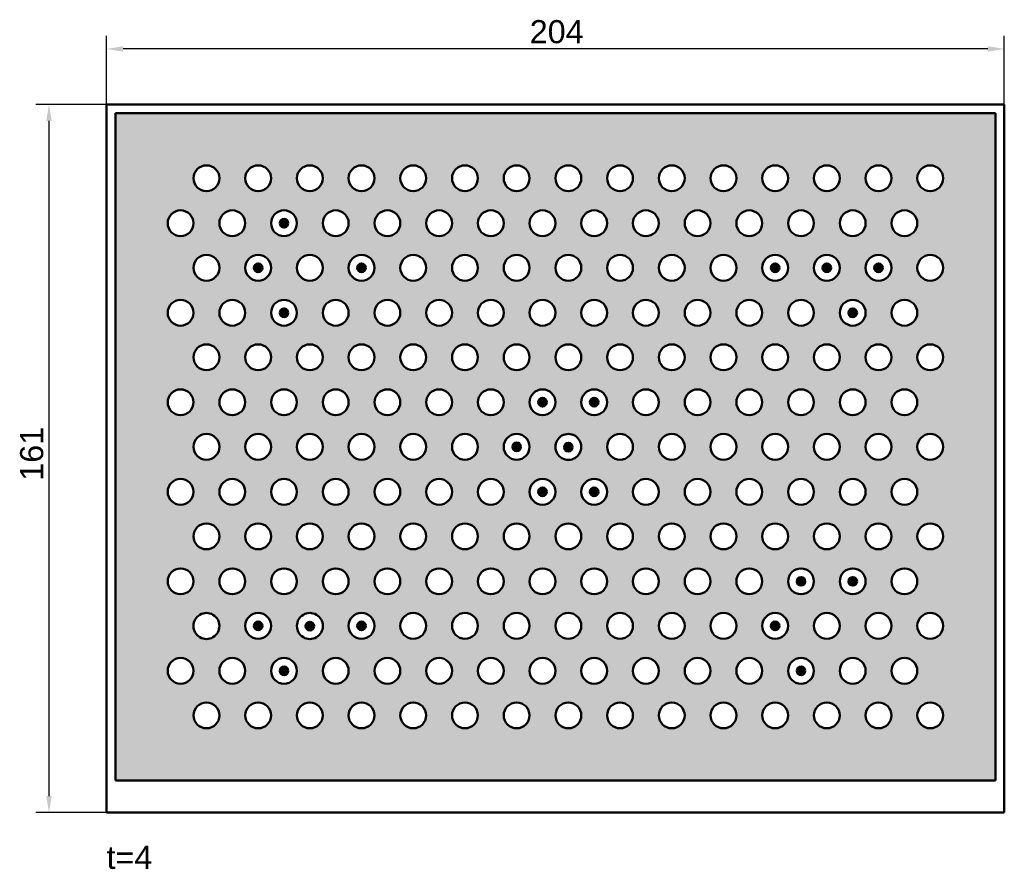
# Model space of a CAD drawing. Header units: millimetres. Extents: x 31 to 255, y 30 to 223.
import ezdxf

# ---------------------------------------------------------------- set-up
doc = ezdxf.new("R2010")
doc.units = ezdxf.units.MM
doc.header["$LTSCALE"] = 1.5
for name, color, linetype, lineweight in [('Bemaßungen(DIN)', 179, 'Continuous', 25), ('Schraffur', 179, 'Continuous', 9), ('Sichtbare Kanten(DIN)', 179, 'Continuous', 50), ('Symbole(DIN)', 179, 'Continuous', 25)]:
    doc.layers.add(name, color=color, linetype=linetype, lineweight=lineweight)
doc.styles.add('Aktuell-DIN', font='arial.ttf')
doc.styles.add('STANDARD-BSI~0', font='arial.ttf')
doc.dimstyles.new('Katalogzeichnungen', dxfattribs={"dimscale": 1.5, "dimtxt": 3.5, "dimasz": 2.5, "dimexe": 2, "dimexo": 0, "dimgap": 0.8, "dimtad": 1, "dimrnd": 1e-08, "dimdsep": 46, "dimtxsty": 'STANDARD-BSI~0', "dimcen": 0.09, "dimdle": 10, "dimclrd": 250, "dimclre": 250, "dimclrt": 250, "dimazin": 2, "dimtfac": 1, "dimtmove": 0, "dimatfit": 3, "dimfxl": 1, "dimtolj": 1, "dimtzin": 0, "dimlwd": 25, "dimlwe": 25, "dimarcsym": 0})

# ---------------------------------------------------------------- blocks, each defined once
blk = doc.blocks.new('*D18')
at = {"layer": 'Bemaßungen(DIN)', "color": 250, "linetype": 'Continuous', "lineweight": 25}
for p, q in [((50.69, 203.45), (50.69, 219.07)), ((254.69, 203.45), (254.69, 219.07)), ((250.94, 216.07), (54.44, 216.07))]:
    blk.add_line(p, q, dxfattribs=at)
at = {"layer": 'Bemaßungen(DIN)', "color": 250, "linetype": 'Continuous'}
for points in [[(54.44, 216.7), (54.44, 215.45), (50.69, 216.07)], [(250.94, 216.7), (250.94, 215.45), (254.69, 216.07)]]:
    blk.add_solid(points, dxfattribs=at)
at = {"layer": 'Defpoints', "color": 0, "linetype": 'Continuous'}
for p in [(50.69, 216.07), (50.69, 203.45), (254.69, 203.45)]:
    blk.add_point(p, dxfattribs=at)
at = {"layer": 'Bemaßungen(DIN)', "color": 250, "linetype": 'Continuous', "lineweight": 25, "insert": (146.85, 222.63), "char_height": 5.25, "attachment_point": 1, "style": 'STANDARD-BSI~0'}
blk.add_mtext('\\A1;204', dxfattribs=at)
blk = doc.blocks.new('*D19')
at = {"layer": 'Bemaßungen(DIN)', "color": 250, "linetype": 'Continuous', "lineweight": 25}
for p, q in [((50.69, 203.45), (34.6, 203.45)), ((37.6, 199.7), (37.6, 46.2)), ((50.69, 42.45), (34.6, 42.45))]:
    blk.add_line(p, q, dxfattribs=at)
at = {"layer": 'Bemaßungen(DIN)', "color": 250, "linetype": 'Continuous'}
for points in [[(36.98, 199.7), (38.23, 199.7), (37.6, 203.45)], [(36.98, 46.2), (38.23, 46.2), (37.6, 42.45)]]:
    blk.add_solid(points, dxfattribs=at)
at = {"layer": 'Defpoints', "color": 0, "linetype": 'Continuous'}
for p in [(50.69, 203.45), (37.6, 42.45), (50.69, 42.45)]:
    blk.add_point(p, dxfattribs=at)
at = {"layer": 'Bemaßungen(DIN)', "color": 250, "linetype": 'Continuous', "lineweight": 25, "insert": (31.04, 117.9), "char_height": 5.25, "attachment_point": 1, "rotation": 90, "style": 'STANDARD-BSI~0'}
blk.add_mtext('\\A1;161', dxfattribs=at)

msp = doc.modelspace()

# ---------------------------------------------------------------- hatches: boundary and pattern name
at = {"layer": 'Schraffur'}
h = msp.add_hatch(color=256, dxfattribs=at)
edge = h.paths.add_edge_path(flags=0)
edge.add_arc((73.388, 84.837), 2.937, 179.51227, 360.48773)
edge.add_arc((73.388, 84.887), 2.937, 359.51227, 540.48773)
edge = h.paths.add_edge_path(flags=0)
edge.add_arc((96.884, 84.837), 2.937, 179.51222, 360.48769)
edge.add_arc((96.884, 84.887), 2.937, 359.51222, 540.48769)
edge = h.paths.add_edge_path(flags=0)
edge.add_arc((155.623, 125.55), 2.937, 179.51212, 360.48756)
edge.add_arc((155.623, 125.6), 2.937, 359.51212, 540.48756)
edge = h.paths.add_edge_path(flags=0)
edge.add_arc((138.002, 135.728), 2.937, 0, 360)
edge = h.paths.add_edge_path(flags=0)
edge.add_arc((149.75, 135.728), 2.937, 0, 360)
edge = h.paths.add_edge_path(flags=0)
edge.add_arc((143.876, 105.243), 2.937, 0, 360)
edge = h.paths.add_edge_path(flags=0)
edge.add_arc((132.128, 105.243), 2.937, 0, 360)
edge = h.paths.add_edge_path(flags=0)
edge.add_arc((143.876, 125.6), 2.937, 0, 360)
edge = h.paths.add_edge_path(flags=0)
edge.add_arc((149.75, 115.371), 2.937, 0, 360)
edge = h.paths.add_edge_path(flags=0)
edge.add_arc((173.245, 156.084), 2.937, 0, 360)
edge = h.paths.add_edge_path(flags=0)
edge.add_arc((138.002, 156.084), 2.937, 0, 360)
edge = h.paths.add_edge_path(flags=0)
edge.add_arc((149.75, 156.084), 2.937, 0, 360)
edge = h.paths.add_edge_path(flags=0)
edge.add_arc((149.75, 176.44), 2.937, 0, 360)
edge = h.paths.add_edge_path(flags=0)
edge.add_arc((161.497, 176.44), 2.937, 0, 360)
edge = h.paths.add_edge_path(flags=0)
edge.add_arc((161.497, 156.084), 2.937, 0, 360)
edge = h.paths.add_edge_path(flags=0)
edge.add_arc((173.245, 176.44), 2.937, 0, 360)
edge = h.paths.add_edge_path(flags=0)
edge.add_arc((138.002, 176.44), 2.937, 0, 360)
edge = h.paths.add_edge_path(flags=0)
edge.add_arc((179.119, 145.956), 2.937, 0, 360)
edge = h.paths.add_edge_path(flags=0)
edge.add_arc((167.371, 145.956), 2.937, 0, 360)
edge = h.paths.add_edge_path(flags=0)
edge.add_arc((155.623, 145.956), 2.937, 0, 360)
edge = h.paths.add_edge_path(flags=0)
edge.add_arc((143.876, 145.956), 2.937, 0, 360)
edge = h.paths.add_edge_path(flags=0)
edge.add_arc((132.128, 145.956), 2.937, 0, 360)
edge = h.paths.add_edge_path(flags=0)
edge.add_arc((179.119, 166.312), 2.937, 0, 360)
edge = h.paths.add_edge_path(flags=0)
edge.add_arc((167.371, 166.312), 2.937, 0, 360)
edge = h.paths.add_edge_path(flags=0)
edge.add_arc((155.623, 166.312), 2.937, 0, 360)
edge = h.paths.add_edge_path(flags=0)
edge.add_arc((143.876, 166.312), 2.937, 0, 360)
edge = h.paths.add_edge_path(flags=0)
edge.add_arc((132.128, 166.312), 2.937, 0, 360)
edge = h.paths.add_edge_path(flags=0)
edge.add_arc((167.371, 186.668), 2.937, 0, 360)
edge = h.paths.add_edge_path(flags=0)
edge.add_arc((155.623, 186.668), 2.937, 0, 360)
edge = h.paths.add_edge_path(flags=0)
edge.add_arc((143.876, 186.668), 2.937, 0, 360)
edge = h.paths.add_edge_path(flags=0)
edge.add_arc((132.128, 186.668), 2.937, 0, 360)
edge = h.paths.add_edge_path(flags=0)
edge.add_arc((161.497, 135.728), 2.937, 0, 360)
edge = h.paths.add_edge_path(flags=0)
edge.add_arc((85.136, 145.956), 2.937, 0, 360)
edge = h.paths.add_edge_path(flags=0)
edge.add_arc((138.002, 95.015), 2.937, 0, 360)
edge = h.paths.add_edge_path(flags=0)
edge.add_arc((149.75, 74.659), 2.937, 0, 360)
edge = h.paths.add_edge_path(flags=0)
edge.add_arc((149.75, 95.015), 2.937, 0, 360)
edge = h.paths.add_edge_path(flags=0)
edge.add_arc((155.623, 64.531), 2.937, 0, 360)
edge = h.paths.add_edge_path(flags=0)
edge.add_arc((143.876, 64.531), 2.937, 0, 360)
edge = h.paths.add_edge_path(flags=0)
edge.add_arc((132.128, 64.531), 2.937, 0, 360)
edge = h.paths.add_edge_path(flags=0)
edge.add_arc((120.38, 64.531), 2.937, 0, 360)
edge = h.paths.add_edge_path(flags=0)
edge.add_arc((108.632, 64.531), 2.937, 0, 360)
edge = h.paths.add_edge_path(flags=0)
edge.add_arc((96.884, 64.531), 2.937, 0, 360)
edge = h.paths.add_edge_path(flags=0)
edge.add_arc((155.623, 84.887), 2.937, 0, 360)
edge = h.paths.add_edge_path(flags=0)
edge.add_arc((143.876, 84.887), 2.937, 0, 360)
edge = h.paths.add_edge_path(flags=0)
edge.add_arc((190.867, 64.531), 2.937, 0, 360)
edge = h.paths.add_edge_path(flags=0)
edge.add_arc((167.371, 64.531), 2.937, 0, 360)
edge = h.paths.add_edge_path(flags=0)
edge.add_arc((161.497, 74.659), 2.937, 0, 360)
edge = h.paths.add_edge_path(flags=0)
edge.add_arc((161.497, 95.015), 2.937, 0, 360)
edge = h.paths.add_edge_path(flags=0)
edge.add_arc((167.371, 84.887), 2.937, 0, 360)
edge = h.paths.add_edge_path(flags=0)
edge.add_arc((173.245, 74.659), 2.937, 0, 360)
edge = h.paths.add_edge_path(flags=0)
edge.add_arc((173.245, 95.015), 2.937, 0, 360)
edge = h.paths.add_edge_path(flags=0)
edge.add_arc((179.119, 64.531), 2.937, 0, 360)
edge = h.paths.add_edge_path(flags=0)
edge.add_arc((179.119, 84.887), 2.937, 0, 360)
edge = h.paths.add_edge_path(flags=0)
edge.add_arc((184.993, 74.659), 2.937, 0, 360)
edge = h.paths.add_edge_path(flags=0)
edge.add_arc((184.993, 95.015), 2.937, 0, 360)
edge = h.paths.add_edge_path(flags=0)
edge.add_arc((190.867, 84.887), 2.937, 0, 360)
edge = h.paths.add_edge_path(flags=0)
edge.add_arc((190.867, 105.243), 2.937, 0, 360)
edge = h.paths.add_edge_path(flags=0)
edge.add_arc((196.741, 74.659), 2.937, 0, 360)
edge = h.paths.add_edge_path(flags=0)
edge.add_arc((196.741, 95.015), 2.937, 0, 360)
edge = h.paths.add_edge_path(flags=0)
edge.add_arc((179.119, 105.243), 2.937, 0, 360)
edge = h.paths.add_edge_path(flags=0)
edge.add_arc((167.371, 105.243), 2.937, 0, 360)
edge = h.paths.add_edge_path(flags=0)
edge.add_arc((155.623, 105.243), 2.937, 0, 360)
edge = h.paths.add_edge_path(flags=0)
edge.add_arc((184.993, 115.371), 2.937, 0, 360)
edge = h.paths.add_edge_path(flags=0)
edge.add_arc((173.245, 115.371), 2.937, 0, 360)
edge = h.paths.add_edge_path(flags=0)
edge.add_arc((167.371, 125.6), 2.937, 0, 360)
edge = h.paths.add_edge_path(flags=0)
edge.add_arc((179.119, 125.6), 2.937, 0, 360)
edge = h.paths.add_edge_path(flags=0)
edge.add_arc((173.245, 135.728), 2.937, 0, 360)
edge = h.paths.add_edge_path(flags=0)
edge.add_arc((161.497, 115.371), 2.937, 0, 360)
edge = h.paths.add_edge_path(flags=0)
edge.add_arc((91.01, 135.728), 2.937, 0, 360)
edge = h.paths.add_edge_path(flags=0)
edge.add_arc((126.254, 135.728), 2.937, 0, 360)
edge = h.paths.add_edge_path(flags=0)
edge.add_arc((114.506, 135.728), 2.937, 0, 360)
edge = h.paths.add_edge_path(flags=0)
edge.add_arc((102.758, 135.728), 2.937, 0, 360)
edge = h.paths.add_edge_path(flags=0)
edge.add_arc((138.002, 115.371), 2.937, 0, 360)
edge = h.paths.add_edge_path(flags=0)
edge.add_arc((126.254, 115.371), 2.937, 0, 360)
edge = h.paths.add_edge_path(flags=0)
edge.add_arc((114.506, 115.371), 2.937, 0, 360)
edge = h.paths.add_edge_path(flags=0)
edge.add_arc((79.262, 135.728), 2.937, 0, 360)
edge = h.paths.add_edge_path(flags=0)
edge.add_arc((102.758, 115.371), 2.937, 0, 360)
edge = h.paths.add_edge_path(flags=0)
edge.add_arc((67.514, 135.728), 2.937, 0, 360)
edge = h.paths.add_edge_path(flags=0)
edge.add_arc((67.514, 115.371), 2.937, 0, 360)
edge = h.paths.add_edge_path(flags=0)
edge.add_arc((79.262, 115.371), 2.937, 0, 360)
edge = h.paths.add_edge_path(flags=0)
edge.add_arc((91.01, 115.371), 2.937, 0, 360)
edge = h.paths.add_edge_path(flags=0)
edge.add_arc((120.38, 105.243), 2.937, 0, 360)
edge = h.paths.add_edge_path(flags=0)
edge.add_arc((108.632, 105.243), 2.937, 0, 360)
edge = h.paths.add_edge_path(flags=0)
edge.add_arc((96.884, 105.243), 2.937, 0, 360)
edge = h.paths.add_edge_path(flags=0)
edge.add_arc((85.136, 105.243), 2.937, 0, 360)
edge = h.paths.add_edge_path(flags=0)
edge.add_arc((73.388, 105.243), 2.937, 0, 360)
edge = h.paths.add_edge_path(flags=0)
edge.add_arc((132.128, 125.6), 2.937, 0, 360)
edge = h.paths.add_edge_path(flags=0)
edge.add_arc((120.38, 125.6), 2.937, 0, 360)
edge = h.paths.add_edge_path(flags=0)
edge.add_arc((108.632, 125.6), 2.937, 0, 360)
edge = h.paths.add_edge_path(flags=0)
edge.add_arc((96.884, 125.6), 2.937, 0, 360)
edge = h.paths.add_edge_path(flags=0)
edge.add_arc((85.136, 125.6), 2.937, 0, 360)
edge = h.paths.add_edge_path(flags=0)
edge.add_arc((73.388, 125.6), 2.937, 0, 360)
edge = h.paths.add_edge_path(flags=0)
edge.add_arc((79.262, 74.659), 2.937, 0, 360)
edge = h.paths.add_edge_path(flags=0)
edge.add_arc((73.388, 64.531), 2.937, 0, 360)
edge = h.paths.add_edge_path(flags=0)
edge.add_arc((67.514, 74.659), 2.937, 0, 360)
edge = h.paths.add_edge_path(flags=0)
edge.add_arc((85.136, 64.531), 2.937, 0, 360)
edge = h.paths.add_edge_path(flags=0)
edge.add_arc((91.01, 74.659), 2.937, 0, 360)
edge = h.paths.add_edge_path(flags=0)
edge.add_arc((102.758, 74.659), 2.937, 0, 360)
edge = h.paths.add_edge_path(flags=0)
edge.add_arc((114.506, 74.659), 2.937, 0, 360)
edge = h.paths.add_edge_path(flags=0)
edge.add_arc((126.254, 74.659), 2.937, 0, 360)
edge = h.paths.add_edge_path(flags=0)
edge.add_arc((138.002, 74.659), 2.937, 0, 360)
edge = h.paths.add_edge_path(flags=0)
edge.add_arc((132.128, 84.887), 2.937, 0, 360)
edge = h.paths.add_edge_path(flags=0)
edge.add_arc((120.38, 84.887), 2.937, 0, 360)
edge = h.paths.add_edge_path(flags=0)
edge.add_arc((67.514, 95.015), 2.937, 0, 360)
edge = h.paths.add_edge_path(flags=0)
edge.add_arc((79.262, 95.015), 2.937, 0, 360)
edge = h.paths.add_edge_path(flags=0)
edge.add_arc((91.01, 95.015), 2.937, 0, 360)
edge = h.paths.add_edge_path(flags=0)
edge.add_arc((102.758, 95.015), 2.937, 0, 360)
edge = h.paths.add_edge_path(flags=0)
edge.add_arc((114.506, 95.015), 2.937, 0, 360)
edge = h.paths.add_edge_path(flags=0)
edge.add_arc((126.254, 95.015), 2.937, 0, 360)
edge = h.paths.add_edge_path(flags=0)
edge.add_arc((108.632, 84.887), 2.937, 0, 360)
edge = h.paths.add_edge_path(flags=0)
edge.add_arc((85.136, 84.887), 2.937, 0, 360)
edge = h.paths.add_edge_path(flags=0)
edge.add_arc((208.489, 74.659), 2.937, 0, 360)
edge = h.paths.add_edge_path(flags=0)
edge.add_arc((237.859, 105.243), 2.937, 0, 360)
edge = h.paths.add_edge_path(flags=0)
edge.add_arc((237.859, 84.887), 2.937, 0, 360)
edge = h.paths.add_edge_path(flags=0)
edge.add_arc((226.111, 105.243), 2.937, 0, 360)
edge = h.paths.add_edge_path(flags=0)
edge.add_arc((237.859, 64.531), 2.937, 0, 360)
edge = h.paths.add_edge_path(flags=0)
edge.add_arc((231.985, 74.659), 2.937, 0, 360)
edge = h.paths.add_edge_path(flags=0)
edge.add_arc((226.111, 64.531), 2.937, 0, 360)
edge = h.paths.add_edge_path(flags=0)
edge.add_arc((226.111, 84.887), 2.937, 0, 360)
edge = h.paths.add_edge_path(flags=0)
edge.add_arc((214.363, 105.243), 2.937, 0, 360)
edge = h.paths.add_edge_path(flags=0)
edge.add_arc((220.237, 74.659), 2.937, 0, 360)
edge = h.paths.add_edge_path(flags=0)
edge.add_arc((220.237, 95.015), 2.937, 0, 360)
edge = h.paths.add_edge_path(flags=0)
edge.add_arc((214.363, 64.531), 2.937, 0, 360)
edge = h.paths.add_edge_path(flags=0)
edge.add_arc((214.363, 84.887), 2.937, 0, 360)
edge = h.paths.add_edge_path(flags=0)
edge.add_arc((208.489, 95.015), 2.937, 0, 360)
edge = h.paths.add_edge_path(flags=0)
edge.add_arc((202.615, 105.243), 2.937, 0, 360)
edge = h.paths.add_edge_path(flags=0)
edge.add_arc((202.615, 84.887), 2.937, 0, 360)
edge = h.paths.add_edge_path(flags=0)
edge.add_arc((202.615, 64.531), 2.937, 0, 360)
edge = h.paths.add_edge_path(flags=0)
edge.add_arc((231.985, 95.015), 2.937, 0, 360)
edge = h.paths.add_edge_path(flags=0)
edge.add_arc((220.237, 115.371), 2.937, 0, 360)
edge = h.paths.add_edge_path(flags=0)
edge.add_arc((196.741, 115.371), 2.937, 0, 360)
edge = h.paths.add_edge_path(flags=0)
edge.add_arc((208.489, 115.371), 2.937, 0, 360)
edge = h.paths.add_edge_path(flags=0)
edge.add_arc((190.867, 125.6), 2.937, 0, 360)
edge = h.paths.add_edge_path(flags=0)
edge.add_arc((202.615, 125.6), 2.937, 0, 360)
edge = h.paths.add_edge_path(flags=0)
edge.add_arc((184.993, 135.728), 2.937, 0, 360)
edge = h.paths.add_edge_path(flags=0)
edge.add_arc((196.741, 135.728), 2.937, 0, 360)
edge = h.paths.add_edge_path(flags=0)
edge.add_arc((214.363, 125.6), 2.937, 0, 360)
edge = h.paths.add_edge_path(flags=0)
edge.add_arc((231.985, 115.371), 2.937, 0, 360)
edge = h.paths.add_edge_path(flags=0)
edge.add_arc((226.111, 125.6), 2.937, 0, 360)
edge = h.paths.add_edge_path(flags=0)
edge.add_arc((237.859, 125.6), 2.937, 0, 360)
edge = h.paths.add_edge_path(flags=0)
edge.add_arc((231.985, 135.728), 2.937, 0, 360)
edge = h.paths.add_edge_path(flags=0)
edge.add_arc((220.237, 135.728), 2.937, 0, 360)
edge = h.paths.add_edge_path(flags=0)
edge.add_arc((208.489, 135.728), 2.937, 0, 360)
edge = h.paths.add_edge_path(flags=0)
edge.add_arc((237.859, 166.312), 2.937, 0, 360)
edge = h.paths.add_edge_path(flags=0)
edge.add_arc((231.985, 176.44), 2.937, 0, 360)
edge = h.paths.add_edge_path(flags=0)
edge.add_arc((220.237, 176.44), 2.937, 0, 360)
edge = h.paths.add_edge_path(flags=0)
edge.add_arc((208.489, 176.44), 2.937, 0, 360)
edge = h.paths.add_edge_path(flags=0)
edge.add_arc((196.741, 176.44), 2.937, 0, 360)
edge = h.paths.add_edge_path(flags=0)
edge.add_arc((184.993, 176.44), 2.937, 0, 360)
edge = h.paths.add_edge_path(flags=0)
edge.add_arc((231.985, 156.084), 2.937, 0, 360)
edge = h.paths.add_edge_path(flags=0)
edge.add_arc((220.237, 156.084), 2.937, 0, 360)
edge = h.paths.add_edge_path(flags=0)
edge.add_arc((208.489, 156.084), 2.937, 0, 360)
edge = h.paths.add_edge_path(flags=0)
edge.add_arc((196.741, 156.084), 2.937, 0, 360)
edge = h.paths.add_edge_path(flags=0)
edge.add_arc((184.993, 156.084), 2.937, 0, 360)
edge = h.paths.add_edge_path(flags=0)
edge.add_arc((237.859, 145.956), 2.937, 0, 360)
edge = h.paths.add_edge_path(flags=0)
edge.add_arc((226.111, 145.956), 2.937, 0, 360)
edge = h.paths.add_edge_path(flags=0)
edge.add_arc((214.363, 145.956), 2.937, 0, 360)
edge = h.paths.add_edge_path(flags=0)
edge.add_arc((202.615, 145.956), 2.937, 0, 360)
edge = h.paths.add_edge_path(flags=0)
edge.add_arc((190.867, 145.956), 2.937, 0, 360)
edge = h.paths.add_edge_path(flags=0)
edge.add_arc((226.111, 166.312), 2.937, 0, 360)
edge = h.paths.add_edge_path(flags=0)
edge.add_arc((202.615, 166.312), 2.937, 0, 360)
edge = h.paths.add_edge_path(flags=0)
edge.add_arc((190.867, 166.312), 2.937, 0, 360)
edge = h.paths.add_edge_path(flags=0)
edge.add_arc((237.859, 186.668), 2.937, 0, 360)
edge = h.paths.add_edge_path(flags=0)
edge.add_arc((226.111, 186.668), 2.937, 0, 360)
edge = h.paths.add_edge_path(flags=0)
edge.add_arc((214.363, 186.668), 2.937, 0, 360)
edge = h.paths.add_edge_path(flags=0)
edge.add_arc((202.615, 186.668), 2.937, 0, 360)
edge = h.paths.add_edge_path(flags=0)
edge.add_arc((190.867, 186.668), 2.937, 0, 360)
edge = h.paths.add_edge_path(flags=0)
edge.add_arc((179.119, 186.668), 2.937, 0, 360)
edge = h.paths.add_edge_path(flags=0)
edge.add_arc((214.363, 166.312), 2.937, 0, 360)
edge = h.paths.add_edge_path(flags=0)
edge.add_arc((67.514, 176.44), 2.937, 0, 360)
edge = h.paths.add_edge_path(flags=0)
edge.add_arc((73.388, 186.668), 2.937, 0, 360)
edge = h.paths.add_edge_path(flags=0)
edge.add_arc((73.388, 166.312), 2.937, 0, 360)
edge = h.paths.add_edge_path(flags=0)
edge.add_arc((67.514, 156.084), 2.937, 0, 360)
edge = h.paths.add_edge_path(flags=0)
edge.add_arc((91.01, 156.084), 2.937, 0, 360)
edge = h.paths.add_edge_path(flags=0)
edge.add_arc((96.884, 186.668), 2.937, 0, 360)
edge = h.paths.add_edge_path(flags=0)
edge.add_arc((79.262, 176.44), 2.937, 0, 360)
edge = h.paths.add_edge_path(flags=0)
edge.add_arc((102.758, 176.44), 2.937, 0, 360)
edge = h.paths.add_edge_path(flags=0)
edge.add_arc((85.136, 186.668), 2.937, 0, 360)
edge = h.paths.add_edge_path(flags=0)
edge.add_arc((91.01, 176.44), 2.937, 0, 360)
edge = h.paths.add_edge_path(flags=0)
edge.add_arc((114.506, 176.44), 2.937, 0, 360)
edge = h.paths.add_edge_path(flags=0)
edge.add_arc((73.388, 145.956), 2.937, 0, 360)
edge = h.paths.add_edge_path(flags=0)
edge.add_arc((79.262, 156.084), 2.937, 0, 360)
edge = h.paths.add_edge_path(flags=0)
edge.add_arc((85.136, 166.312), 2.937, 0, 360)
edge = h.paths.add_edge_path(flags=0)
edge.add_arc((96.884, 145.956), 2.937, 0, 360)
edge = h.paths.add_edge_path(flags=0)
edge.add_arc((96.884, 166.312), 2.937, 0, 360)
edge = h.paths.add_edge_path(flags=0)
edge.add_arc((102.758, 156.084), 2.937, 0, 360)
edge = h.paths.add_edge_path(flags=0)
edge.add_arc((108.632, 145.956), 2.937, 0, 360)
edge = h.paths.add_edge_path(flags=0)
edge.add_arc((108.632, 166.312), 2.937, 0, 360)
edge = h.paths.add_edge_path(flags=0)
edge.add_arc((108.632, 186.668), 2.937, 0, 360)
edge = h.paths.add_edge_path(flags=0)
edge.add_arc((114.506, 156.084), 2.937, 0, 360)
edge = h.paths.add_edge_path(flags=0)
edge.add_arc((120.38, 166.312), 2.937, 0, 360)
edge = h.paths.add_edge_path(flags=0)
edge.add_arc((120.38, 186.668), 2.937, 0, 360)
edge = h.paths.add_edge_path(flags=0)
edge.add_arc((120.38, 145.956), 2.937, 0, 360)
edge = h.paths.add_edge_path(flags=0)
edge.add_arc((126.254, 156.084), 2.937, 0, 360)
edge = h.paths.add_edge_path(flags=0)
edge.add_arc((126.254, 176.44), 2.937, 0, 360)
h.paths.add_polyline_path([(252.686, 201.45), (52.686, 201.45), (52.686, 49.75), (252.686, 49.75)])
h = msp.add_hatch(color=256, dxfattribs=at)
edge = h.paths.add_edge_path()
edge.add_arc((91.01, 176.44), 0.977, 0, 360)
h = msp.add_hatch(color=256, dxfattribs=at)
edge = h.paths.add_edge_path()
edge.add_arc((85.136, 166.312), 0.977, 0, 360)
h = msp.add_hatch(color=256, dxfattribs=at)
edge = h.paths.add_edge_path()
edge.add_arc((108.632, 166.312), 0.977, 0, 360)
h = msp.add_hatch(color=256, dxfattribs=at)
edge = h.paths.add_edge_path()
edge.add_arc((202.615, 166.312), 0.977, 0, 360)
h = msp.add_hatch(color=256, dxfattribs=at)
edge = h.paths.add_edge_path()
edge.add_arc((214.363, 166.312), 0.977, 0, 360)
h = msp.add_hatch(color=256, dxfattribs=at)
edge = h.paths.add_edge_path()
edge.add_arc((226.111, 166.312), 0.977, 0, 360)
h = msp.add_hatch(color=256, dxfattribs=at)
edge = h.paths.add_edge_path()
edge.add_arc((91.01, 156.084), 0.977, 0, 360)
h = msp.add_hatch(color=256, dxfattribs=at)
edge = h.paths.add_edge_path()
edge.add_arc((220.237, 156.084), 0.977, 0, 360)
h = msp.add_hatch(color=256, dxfattribs=at)
edge = h.paths.add_edge_path()
edge.add_arc((149.75, 135.728), 0.977, 0, 360)
h = msp.add_hatch(color=256, dxfattribs=at)
edge = h.paths.add_edge_path()
edge.add_arc((161.497, 135.728), 0.977, 0, 360)
h = msp.add_hatch(color=256, dxfattribs=at)
edge = h.paths.add_edge_path()
edge.add_arc((143.876, 125.6), 0.977, 0, 360)
h = msp.add_hatch(color=256, dxfattribs=at)
edge = h.paths.add_edge_path()
edge.add_arc((155.623, 125.55), 0.977, 0, 360)
h = msp.add_hatch(color=256, dxfattribs=at)
edge = h.paths.add_edge_path()
edge.add_arc((149.75, 115.371), 0.977, 0, 360)
h = msp.add_hatch(color=256, dxfattribs=at)
edge = h.paths.add_edge_path()
edge.add_arc((161.497, 115.371), 0.977, 0, 360)
h = msp.add_hatch(color=256, dxfattribs=at)
edge = h.paths.add_edge_path()
edge.add_arc((208.489, 95.015), 0.977, 0, 360)
h = msp.add_hatch(color=256, dxfattribs=at)
edge = h.paths.add_edge_path()
edge.add_arc((220.237, 95.015), 0.977, 0, 360)
h = msp.add_hatch(color=256, dxfattribs=at)
edge = h.paths.add_edge_path()
edge.add_arc((85.136, 84.887), 0.977, 0, 360)
h = msp.add_hatch(color=256, dxfattribs=at)
edge = h.paths.add_edge_path()
edge.add_arc((96.884, 84.837), 0.977, 0, 360)
h = msp.add_hatch(color=256, dxfattribs=at)
edge = h.paths.add_edge_path()
edge.add_arc((108.632, 84.887), 0.977, 0, 360)
h = msp.add_hatch(color=256, dxfattribs=at)
edge = h.paths.add_edge_path()
edge.add_arc((202.615, 84.887), 0.977, 0, 360)
h = msp.add_hatch(color=256, dxfattribs=at)
edge = h.paths.add_edge_path()
edge.add_arc((91.01, 74.659), 0.977, 0, 360)
h = msp.add_hatch(color=256, dxfattribs=at)
edge = h.paths.add_edge_path()
edge.add_arc((208.489, 74.659), 0.977, 0, 360)

# ---------------------------------------------------------------- linework, layer by layer
at = {"layer": 'Sichtbare Kanten(DIN)'}
for p, q in [((254.686, 203.45), (50.686, 203.45)), ((50.686, 203.45), (50.686, 42.45)), ((252.686, 201.45), (52.686, 201.45)), ((52.686, 201.45), (52.686, 49.75)), ((252.686, 49.75), (252.686, 201.45)), ((254.686, 42.45), (254.686, 203.45)), ((52.686, 49.75), (252.686, 49.75)), ((50.686, 42.45), (254.686, 42.45))]:
    msp.add_line(p, q, dxfattribs=at)
for centre, radius in [((73.388, 186.668), 2.937), ((85.136, 186.668), 2.937), ((96.884, 186.668), 2.937), ((108.632, 186.668), 2.937), ((120.38, 186.668), 2.937), ((132.128, 186.668), 2.937), ((143.876, 186.668), 2.937), ((155.623, 186.668), 2.937), ((167.371, 186.668), 2.937), ((179.119, 186.668), 2.937), ((190.867, 186.668), 2.937), ((202.615, 186.668), 2.937), ((214.363, 186.668), 2.937), ((226.111, 186.668), 2.937), ((237.859, 186.668), 2.937), ((67.514, 176.44), 2.937), ((79.262, 176.44), 2.937), ((91.01, 176.44), 2.937), ((102.758, 176.44), 2.937), ((114.506, 176.44), 2.937), ((126.254, 176.44), 2.937), ((138.002, 176.44), 2.937), ((149.75, 176.44), 2.937), ((161.497, 176.44), 2.937), ((173.245, 176.44), 2.937), ((184.993, 176.44), 2.937), ((196.741, 176.44), 2.937), ((208.489, 176.44), 2.937), ((220.237, 176.44), 2.937), ((231.985, 176.44), 2.937), ((91.01, 176.44), 0.977), ((73.388, 166.312), 2.937), ((85.136, 166.312), 2.937), ((96.884, 166.312), 2.937), ((108.632, 166.312), 2.937), ((120.38, 166.312), 2.937), ((132.128, 166.312), 2.937), ((143.876, 166.312), 2.937), ((155.623, 166.312), 2.937), ((167.371, 166.312), 2.937), ((179.119, 166.312), 2.937), ((190.867, 166.312), 2.937), ((202.615, 166.312), 2.937), ((214.363, 166.312), 2.937), ((226.111, 166.312), 2.937), ((237.859, 166.312), 2.937), ((85.136, 166.312), 0.977), ((108.632, 166.312), 0.977), ((202.615, 166.312), 0.977), ((214.363, 166.312), 0.977), ((226.111, 166.312), 0.977), ((67.514, 156.084), 2.937), ((79.262, 156.084), 2.937), ((91.01, 156.084), 2.937), ((102.758, 156.084), 2.937), ((114.506, 156.084), 2.937), ((126.254, 156.084), 2.937), ((138.002, 156.084), 2.937), ((149.75, 156.084), 2.937), ((161.497, 156.084), 2.937), ((173.245, 156.084), 2.937), ((184.993, 156.084), 2.937), ((196.741, 156.084), 2.937), ((208.489, 156.084), 2.937), ((220.237, 156.084), 2.937), ((231.985, 156.084), 2.937), ((91.01, 156.084), 0.977), ((220.237, 156.084), 0.977), ((73.388, 145.956), 2.937), ((85.136, 145.956), 2.937), ((96.884, 145.956), 2.937), ((108.632, 145.956), 2.937), ((120.38, 145.956), 2.937), ((132.128, 145.956), 2.937), ((143.876, 145.956), 2.937), ((155.623, 145.956), 2.937), ((167.371, 145.956), 2.937), ((179.119, 145.956), 2.937), ((190.867, 145.956), 2.937), ((202.615, 145.956), 2.937), ((214.363, 145.956), 2.937), ((226.111, 145.956), 2.937), ((237.859, 145.956), 2.937), ((67.514, 135.728), 2.937), ((79.262, 135.728), 2.937), ((91.01, 135.728), 2.937), ((102.758, 135.728), 2.937), ((114.506, 135.728), 2.937), ((126.254, 135.728), 2.937), ((138.002, 135.728), 2.937), ((149.75, 135.728), 2.937), ((149.75, 135.728), 0.977), ((161.497, 135.728), 2.937), ((161.497, 135.728), 0.977), ((173.245, 135.728), 2.937), ((184.993, 135.728), 2.937), ((196.741, 135.728), 2.937), ((208.489, 135.728), 2.937), ((220.237, 135.728), 2.937), ((231.985, 135.728), 2.937), ((73.388, 125.6), 2.937), ((85.136, 125.6), 2.937), ((96.884, 125.6), 2.937), ((108.632, 125.6), 2.937), ((120.38, 125.6), 2.937), ((132.128, 125.6), 2.937), ((143.876, 125.6), 2.937), ((167.371, 125.6), 2.937), ((179.119, 125.6), 2.937), ((190.867, 125.6), 2.937), ((202.615, 125.6), 2.937), ((214.363, 125.6), 2.937), ((226.111, 125.6), 2.937), ((237.859, 125.6), 2.937), ((143.876, 125.6), 0.977), ((155.623, 125.55), 0.977), ((67.514, 115.371), 2.937), ((79.262, 115.371), 2.937), ((91.01, 115.371), 2.937), ((102.758, 115.371), 2.937), ((114.506, 115.371), 2.937), ((126.254, 115.371), 2.937), ((138.002, 115.371), 2.937), ((149.75, 115.371), 2.937), ((149.75, 115.371), 0.977), ((161.497, 115.371), 2.937), ((161.497, 115.371), 0.977), ((173.245, 115.371), 2.937), ((184.993, 115.371), 2.937), ((196.741, 115.371), 2.937), ((208.489, 115.371), 2.937), ((220.237, 115.371), 2.937), ((231.985, 115.371), 2.937), ((73.388, 105.243), 2.937), ((85.136, 105.243), 2.937), ((96.884, 105.243), 2.937), ((108.632, 105.243), 2.937), ((120.38, 105.243), 2.937), ((132.128, 105.243), 2.937), ((143.876, 105.243), 2.937), ((155.623, 105.243), 2.937), ((167.371, 105.243), 2.937), ((179.119, 105.243), 2.937), ((190.867, 105.243), 2.937), ((202.615, 105.243), 2.937), ((214.363, 105.243), 2.937), ((226.111, 105.243), 2.937), ((237.859, 105.243), 2.937), ((67.514, 95.015), 2.937), ((79.262, 95.015), 2.937), ((91.01, 95.015), 2.937), ((102.758, 95.015), 2.937), ((114.506, 95.015), 2.937), ((126.254, 95.015), 2.937), ((138.002, 95.015), 2.937), ((149.75, 95.015), 2.937), ((161.497, 95.015), 2.937), ((173.245, 95.015), 2.937), ((184.993, 95.015), 2.937), ((196.741, 95.015), 2.937), ((208.489, 95.015), 2.937), ((220.237, 95.015), 2.937), ((231.985, 95.015), 2.937), ((208.489, 95.015), 0.977), ((220.237, 95.015), 0.977), ((85.136, 84.887), 2.937), ((108.632, 84.887), 2.937), ((120.38, 84.887), 2.937), ((132.128, 84.887), 2.937), ((143.876, 84.887), 2.937), ((155.623, 84.887), 2.937), ((167.371, 84.887), 2.937), ((179.119, 84.887), 2.937), ((190.867, 84.887), 2.937), ((202.615, 84.887), 2.937), ((214.363, 84.887), 2.937), ((226.111, 84.887), 2.937), ((237.859, 84.887), 2.937), ((85.136, 84.887), 0.977), ((96.884, 84.837), 0.977), ((108.632, 84.887), 0.977), ((202.615, 84.887), 0.977), ((67.514, 74.659), 2.937), ((79.262, 74.659), 2.937), ((91.01, 74.659), 2.937), ((102.758, 74.659), 2.937), ((114.506, 74.659), 2.937), ((126.254, 74.659), 2.937), ((138.002, 74.659), 2.937), ((149.75, 74.659), 2.937), ((161.497, 74.659), 2.937), ((173.245, 74.659), 2.937), ((184.993, 74.659), 2.937), ((196.741, 74.659), 2.937), ((208.489, 74.659), 2.937), ((220.237, 74.659), 2.937), ((231.985, 74.659), 2.937), ((91.01, 74.659), 0.977), ((208.489, 74.659), 0.977), ((73.388, 64.531), 2.937), ((85.136, 64.531), 2.937), ((96.884, 64.531), 2.937), ((108.632, 64.531), 2.937), ((120.38, 64.531), 2.937), ((132.128, 64.531), 2.937), ((143.876, 64.531), 2.937), ((155.623, 64.531), 2.937), ((167.371, 64.531), 2.937), ((179.119, 64.531), 2.937), ((190.867, 64.531), 2.937), ((202.615, 64.531), 2.937), ((214.363, 64.531), 2.937), ((226.111, 64.531), 2.937), ((237.859, 64.531), 2.937)]:
    msp.add_circle(centre, radius, dxfattribs=at)
for centre, start, end in [((155.623, 125.6), 359.51212, 180.48756), ((155.623, 125.55), 179.51212, 0.48756), ((73.388, 84.887), 359.51227, 180.48773), ((96.884, 84.887), 359.51222, 180.48769), ((73.388, 84.837), 179.51227, 0.48773), ((96.884, 84.837), 179.51222, 0.48769)]:
    msp.add_arc(centre, 2.937, start, end, dxfattribs=at)

# ---------------------------------------------------------------- texts
at = {"layer": 'Symbole(DIN)', "color": 179, "insert": (50.685, 34.873), "char_height": 5.25, "width": 10.39596, "attachment_point": 1, "style": 'Aktuell-DIN'}
msp.add_mtext('{\\fArial|b0|i0;t=4}', dxfattribs=at)

# ---------------------------------------------------------------- dimensions: what is measured, and where the dimension line sits
at = {"layer": 'Bemaßungen(DIN)', "color": 250, "linetype": 'Continuous', "lineweight": 25}
for base, p1, p2, angle, picture, middle in [((50.686, 216.074), (254.686, 203.45), (50.686, 203.45), 180, '*D18', (152.686, 216.074)), ((37.604, 42.45), (50.686, 203.45), (50.686, 42.45), 90, '*D19', (37.604, 122.95))]:
    dim = msp.add_linear_dim(base=base, p1=p1, p2=p2, angle=angle, dimstyle='Katalogzeichnungen', override={"dimgap": 0.8, "dimdec": 2, "dimtol": 0, "dimlim": 0, "dimtp": 0, "dimtm": 0, "dimtdec": 2, "dimtofl": 0, "dimatfit": 1}, dxfattribs=at)
    dim.commit()
    dim.dimension.update_dxf_attribs({"geometry": picture, "text_midpoint": middle, "dimtype": 160})

doc.saveas('drawing.dxf')
